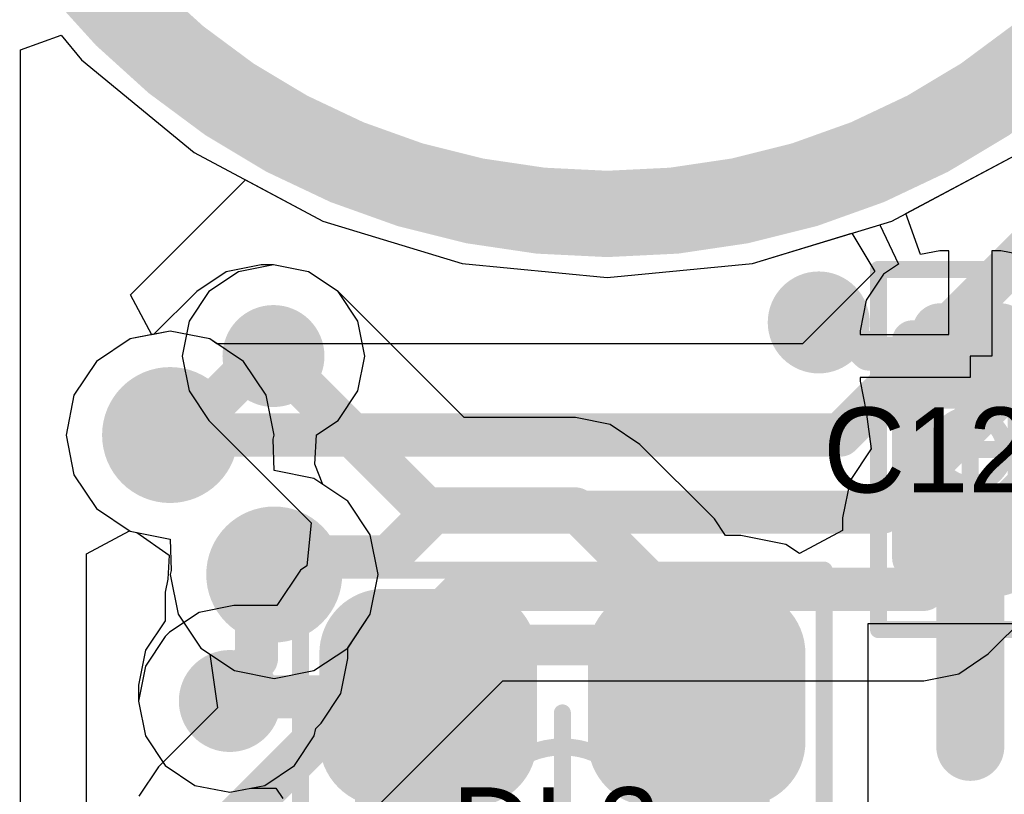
# Model space of a CAD drawing. Header units: millimetres. Extents: x -2 to 68, y -2 to 27.4.
# Tile 118 of 256: x 0.3 to 3.2, y 19.7 to 21.9. Entities that reach past the tile are written whole.
import ezdxf

# ---------------------------------------------------------------- set-up
doc = ezdxf.new("R2010")
doc.units = ezdxf.units.MM
for name, color, linetype in [('BottomLayer', 5, 'Continuous'), ('DrillGuide', 244, 'Continuous'), ('KeepOutLayer', 6, 'Continuous'), ('Mechanical13', 56, 'Continuous'), ('Mechanical15', 56, 'Continuous'), ('Mechanical2', 216, 'Continuous'), ('MidLayer1', 16, 'Continuous'), ('MidLayer2', 76, 'Continuous'), ('MidLayer3', 90, 'Continuous'), ('MidLayer4', 156, 'Continuous'), ('MidLayer5', 130, 'Continuous'), ('MidLayer6', 216, 'Continuous'), ('MidLayer7', 6, 'Continuous'), ('MidLayer8', 54, 'Continuous'), ('MultiLayer', 9, 'Continuous'), ('TopLayer', 1, 'Continuous'), ('TopPaste', 8, 'Continuous'), ('TopSolder', 216, 'Continuous'), ('ViaHoleLayer', 16, 'Continuous')]:
    doc.layers.add(name, color=color, linetype=linetype)

# ---------------------------------------------------------------- blocks, each defined once
blk = doc.blocks.new('CAP_0201_68')
at = {"layer": 'Mechanical13', "const_width": 0.12}
for points in [[(0.32, 0.17), (-0.32, 0.17)], [(-0.32, -0.17), (-0.32, 0.17)], [(0.32, -0.17), (0.32, 0.17)], [(0.32, -0.17), (-0.32, -0.17)]]:
    blk.add_lwpolyline(points, dxfattribs=at)
at = {"layer": 'Mechanical13', "const_width": 0.06}
for points in [[(-0.35, 0.17, 1), (-0.29, 0.17, 1)], [(-0.35, 0.17, 1), (-0.29, 0.17, 1)], [(0.29, 0.17, 1), (0.35, 0.17, 1)], [(0.29, 0.17, 1), (0.35, 0.17, 1)], [(-0.35, -0.17, 1), (-0.29, -0.17, 1)], [(-0.35, -0.17, 1), (-0.29, -0.17, 1)], [(0.29, -0.17, 1), (0.35, -0.17, 1)], [(0.29, -0.17, 1), (0.35, -0.17, 1)]]:
    blk.add_lwpolyline(points, format="xyb", close=True, dxfattribs=at)
at = {"layer": 'Mechanical15', "const_width": 0.05}
for points in [[(0.53, 0.27), (-0.53, 0.27)], [(-0.53, -0.27), (-0.53, 0.27)], [(0.53, -0.27), (0.53, 0.27)], [(0, -0.135), (0, 0.135)], [(0.135, 0), (-0.135, 0)], [(0.53, -0.27), (-0.53, -0.27)]]:
    blk.add_lwpolyline(points, dxfattribs=at)
at = {"layer": 'Mechanical15'}
for points, const_width in [([(-0.5425, 0.27, 1), (-0.5175, 0.27, 1)], 0.025), ([(-0.5425, 0.27, 1), (-0.5175, 0.27, 1)], 0.025), ([(0.5175, 0.27, 1), (0.5425, 0.27, 1)], 0.025), ([(0.5175, 0.27, 1), (0.5425, 0.27, 1)], 0.025), ([(-0.0125, 0.135, 1), (0.0125, 0.135, 1)], 0.025), ([(0.1013, 0, 1), (-0.1013, 0, 1)], 0.05), ([(-0.1475, 0, 1), (-0.1225, 0, 1)], 0.025), ([(-0.1138, 0, 1), (-0.0888, 0, 1)], 0.025), ([(0.0888, 0, 1), (0.1138, 0, 1)], 0.025), ([(0.1225, 0, 1), (0.1475, 0, 1)], 0.025), ([(-0.0125, -0.135, 1), (0.0125, -0.135, 1)], 0.025), ([(-0.5425, -0.27, 1), (-0.5175, -0.27, 1)], 0.025), ([(-0.5425, -0.27, 1), (-0.5175, -0.27, 1)], 0.025), ([(0.5175, -0.27, 1), (0.5425, -0.27, 1)], 0.025), ([(0.5175, -0.27, 1), (0.5425, -0.27, 1)], 0.025)]:
    blk.add_lwpolyline(points, format="xyb", close=True, dxfattribs=dict(at, const_width=const_width))
at = {"layer": 'TopLayer', "const_width": 0.0806}
for points in [[(-0.3897, 0.0894, 1), (-0.3091, 0.0894, 1)], [(-0.2409, 0.0894, 1), (-0.1603, 0.0894, 1)], [(0.1603, 0.0894, 1), (0.2409, 0.0894, 1)], [(0.3091, 0.0894, 1), (0.3897, 0.0894, 1)], [(-0.3897, -0.0894, 1), (-0.3091, -0.0894, 1)], [(-0.2409, -0.0894, 1), (-0.1603, -0.0894, 1)], [(0.1603, -0.0894, 1), (0.2409, -0.0894, 1)], [(0.3091, -0.0894, 1), (0.3897, -0.0894, 1)]]:
    blk.add_lwpolyline(points, format="xyb", close=True, dxfattribs=at)
at = {"layer": 'TopLayer'}
for points in [[(-0.2006, 0.17), (-0.3494, 0.17), (-0.2006, -0.17), (-0.3494, -0.17)], [(0.2006, -0.17), (0.3494, -0.17), (0.2006, 0.17), (0.3494, 0.17)], [(-0.12, 0.0894), (-0.43, 0.0894), (-0.12, -0.0894), (-0.43, -0.0894)], [(0.12, -0.0894), (0.43, -0.0894), (0.12, 0.0894), (0.43, 0.0894)]]:
    blk.add_solid(points, dxfattribs=at)
at = {"layer": 'TopPaste', "const_width": 0.0806}
for points in [[(-0.3897, 0.0894, 1), (-0.3091, 0.0894, 1)], [(-0.2409, 0.0894, 1), (-0.1603, 0.0894, 1)], [(0.1603, 0.0894, 1), (0.2409, 0.0894, 1)], [(0.3091, 0.0894, 1), (0.3897, 0.0894, 1)], [(-0.3897, -0.0894, 1), (-0.3091, -0.0894, 1)], [(-0.2409, -0.0894, 1), (-0.1603, -0.0894, 1)], [(0.1603, -0.0894, 1), (0.2409, -0.0894, 1)], [(0.3091, -0.0894, 1), (0.3897, -0.0894, 1)]]:
    blk.add_lwpolyline(points, format="xyb", close=True, dxfattribs=at)
at = {"layer": 'TopPaste'}
for points in [[(-0.2006, 0.17), (-0.3494, 0.17), (-0.2006, -0.17), (-0.3494, -0.17)], [(0.2006, -0.17), (0.3494, -0.17), (0.2006, 0.17), (0.3494, 0.17)], [(-0.12, 0.0894), (-0.43, 0.0894), (-0.12, -0.0894), (-0.43, -0.0894)], [(0.12, -0.0894), (0.43, -0.0894), (0.12, 0.0894), (0.43, 0.0894)]]:
    blk.add_solid(points, dxfattribs=at)
at = {"layer": 'TopSolder', "const_width": 0.0806}
for points in [[(-0.3897, 0.0894, 1), (-0.3091, 0.0894, 1)], [(-0.2409, 0.0894, 1), (-0.1603, 0.0894, 1)], [(0.1603, 0.0894, 1), (0.2409, 0.0894, 1)], [(0.3091, 0.0894, 1), (0.3897, 0.0894, 1)], [(-0.3897, -0.0894, 1), (-0.3091, -0.0894, 1)], [(-0.2409, -0.0894, 1), (-0.1603, -0.0894, 1)], [(0.1603, -0.0894, 1), (0.2409, -0.0894, 1)], [(0.3091, -0.0894, 1), (0.3897, -0.0894, 1)]]:
    blk.add_lwpolyline(points, format="xyb", close=True, dxfattribs=at)
at = {"layer": 'TopSolder'}
for points in [[(-0.2006, 0.17), (-0.3494, 0.17), (-0.2006, -0.17), (-0.3494, -0.17)], [(0.2006, -0.17), (0.3494, -0.17), (0.2006, 0.17), (0.3494, 0.17)], [(-0.12, 0.0894), (-0.43, 0.0894), (-0.12, -0.0894), (-0.43, -0.0894)], [(0.12, -0.0894), (0.43, -0.0894), (0.12, 0.0894), (0.43, 0.0894)]]:
    blk.add_solid(points, dxfattribs=at)
blk = doc.blocks.new('SMLP34RGB2W_124')
at = {"layer": 'Mechanical13', "const_width": 0.12}
for points in [[(-0.55, 0.55), (-0.55, -0.55)], [(-0.55, 0.55), (0.55, 0.55)], [(0.55, 0.55), (0.55, -0.55)], [(-0.55, -0.55), (0.55, -0.55)]]:
    blk.add_lwpolyline(points, dxfattribs=at)
at = {"layer": 'Mechanical13', "const_width": 0.06}
for points in [[(-0.58, 0.55, 1), (-0.52, 0.55, 1)], [(-0.58, 0.55, 1), (-0.52, 0.55, 1)], [(0.52, 0.55, 1), (0.58, 0.55, 1)], [(0.52, 0.55, 1), (0.58, 0.55, 1)], [(-0.58, -0.55, 1), (-0.52, -0.55, 1)], [(-0.58, -0.55, 1), (-0.52, -0.55, 1)], [(0.52, -0.55, 1), (0.58, -0.55, 1)], [(0.52, -0.55, 1), (0.58, -0.55, 1)]]:
    blk.add_lwpolyline(points, format="xyb", close=True, dxfattribs=at)
at = {"layer": 'Mechanical13'}
blk.add_solid([(-0.55, -0.55), (-0.2, -0.55), (-0.55, -0.2), (-0.2, -0.2)], dxfattribs=at)
at = {"layer": 'Mechanical15', "const_width": 0.05}
for points in [[(-0.77, 0.77), (-0.77, -0.77)], [(-0.77, 0.77), (0.77, 0.77)], [(0.77, 0.77), (0.77, -0.77)], [(0, 0.35), (0, -0.35)], [(-0.35, 0), (0.35, 0)], [(-0.77, -0.77), (0.77, -0.77)]]:
    blk.add_lwpolyline(points, dxfattribs=at)
at = {"layer": 'Mechanical15'}
for points, const_width in [([(-0.7825, 0.77, 1), (-0.7575, 0.77, 1)], 0.025), ([(-0.7825, 0.77, 1), (-0.7575, 0.77, 1)], 0.025), ([(0.7575, 0.77, 1), (0.7825, 0.77, 1)], 0.025), ([(0.7575, 0.77, 1), (0.7825, 0.77, 1)], 0.025), ([(-0.0125, 0.35, 1), (0.0125, 0.35, 1)], 0.025), ([(0.25, 0, 1), (-0.25, 0, 1)], 0.05), ([(-0.3625, 0, 1), (-0.3375, 0, 1)], 0.025), ([(-0.2625, 0, 1), (-0.2375, 0, 1)], 0.025), ([(0.2375, 0, 1), (0.2625, 0, 1)], 0.025), ([(0.3375, 0, 1), (0.3625, 0, 1)], 0.025), ([(-0.0125, -0.35, 1), (0.0125, -0.35, 1)], 0.025), ([(-0.7825, -0.77, 1), (-0.7575, -0.77, 1)], 0.025), ([(-0.7825, -0.77, 1), (-0.7575, -0.77, 1)], 0.025), ([(0.7575, -0.77, 1), (0.7825, -0.77, 1)], 0.025), ([(0.7575, -0.77, 1), (0.7825, -0.77, 1)], 0.025)]:
    blk.add_lwpolyline(points, format="xyb", close=True, dxfattribs=dict(at, const_width=const_width))
at = {"layer": 'TopLayer', "const_width": 0.1404}
for points in [[(-0.5948, 0.5246, 1), (-0.4544, 0.5246, 1)], [(-0.3356, 0.5246, 1), (-0.1952, 0.5246, 1)], [(0.1952, 0.5246, 1), (0.3356, 0.5246, 1)], [(0.4544, 0.5246, 1), (0.5948, 0.5246, 1)], [(-0.5948, 0.2654, 1), (-0.4544, 0.2654, 1)], [(-0.3356, 0.2654, 1), (-0.1952, 0.2654, 1)], [(0.1952, 0.2654, 1), (0.3356, 0.2654, 1)], [(0.4544, 0.2654, 1), (0.5948, 0.2654, 1)], [(-0.5948, -0.2654, 1), (-0.4544, -0.2654, 1)], [(-0.3356, -0.2654, 1), (-0.1952, -0.2654, 1)], [(0.1952, -0.2654, 1), (0.3356, -0.2654, 1)], [(0.4544, -0.2654, 1), (0.5948, -0.2654, 1)], [(-0.5948, -0.5246, 1), (-0.4544, -0.5246, 1)], [(-0.3356, -0.5246, 1), (-0.1952, -0.5246, 1)], [(0.1952, -0.5246, 1), (0.3356, -0.5246, 1)], [(0.4544, -0.5246, 1), (0.5948, -0.5246, 1)]]:
    blk.add_lwpolyline(points, format="xyb", close=True, dxfattribs=at)
at = {"layer": 'TopLayer'}
for points in [[(-0.2654, 0.125), (-0.2654, 0.665), (-0.5246, 0.125), (-0.5246, 0.665)], [(0.5246, 0.125), (0.5246, 0.665), (0.2654, 0.125), (0.2654, 0.665)], [(-0.125, 0.2654), (-0.125, 0.5246), (-0.665, 0.2654), (-0.665, 0.5246)], [(0.665, 0.2654), (0.665, 0.5246), (0.125, 0.2654), (0.125, 0.5246)], [(-0.5246, -0.125), (-0.5246, -0.665), (-0.2654, -0.125), (-0.2654, -0.665)], [(0.2654, -0.125), (0.2654, -0.665), (0.5246, -0.125), (0.5246, -0.665)], [(-0.665, -0.2654), (-0.665, -0.5246), (-0.125, -0.2654), (-0.125, -0.5246)], [(0.125, -0.2654), (0.125, -0.5246), (0.665, -0.2654), (0.665, -0.5246)]]:
    blk.add_solid(points, dxfattribs=at)
at = {"layer": 'TopPaste', "const_width": 0.1404}
for points in [[(-0.5948, 0.5246, 1), (-0.4544, 0.5246, 1)], [(-0.3356, 0.5246, 1), (-0.1952, 0.5246, 1)], [(0.1952, 0.5246, 1), (0.3356, 0.5246, 1)], [(0.4544, 0.5246, 1), (0.5948, 0.5246, 1)], [(-0.5948, 0.2654, 1), (-0.4544, 0.2654, 1)], [(-0.3356, 0.2654, 1), (-0.1952, 0.2654, 1)], [(0.1952, 0.2654, 1), (0.3356, 0.2654, 1)], [(0.4544, 0.2654, 1), (0.5948, 0.2654, 1)], [(-0.5948, -0.2654, 1), (-0.4544, -0.2654, 1)], [(-0.3356, -0.2654, 1), (-0.1952, -0.2654, 1)], [(0.1952, -0.2654, 1), (0.3356, -0.2654, 1)], [(0.4544, -0.2654, 1), (0.5948, -0.2654, 1)], [(-0.5948, -0.5246, 1), (-0.4544, -0.5246, 1)], [(-0.3356, -0.5246, 1), (-0.1952, -0.5246, 1)], [(0.1952, -0.5246, 1), (0.3356, -0.5246, 1)], [(0.4544, -0.5246, 1), (0.5948, -0.5246, 1)]]:
    blk.add_lwpolyline(points, format="xyb", close=True, dxfattribs=at)
at = {"layer": 'TopPaste'}
for points in [[(-0.2654, 0.125), (-0.2654, 0.665), (-0.5246, 0.125), (-0.5246, 0.665)], [(0.5246, 0.125), (0.5246, 0.665), (0.2654, 0.125), (0.2654, 0.665)], [(-0.125, 0.2654), (-0.125, 0.5246), (-0.665, 0.2654), (-0.665, 0.5246)], [(0.665, 0.2654), (0.665, 0.5246), (0.125, 0.2654), (0.125, 0.5246)], [(-0.5246, -0.125), (-0.5246, -0.665), (-0.2654, -0.125), (-0.2654, -0.665)], [(0.2654, -0.125), (0.2654, -0.665), (0.5246, -0.125), (0.5246, -0.665)], [(-0.665, -0.2654), (-0.665, -0.5246), (-0.125, -0.2654), (-0.125, -0.5246)], [(0.125, -0.2654), (0.125, -0.5246), (0.665, -0.2654), (0.665, -0.5246)]]:
    blk.add_solid(points, dxfattribs=at)
at = {"layer": 'TopSolder', "const_width": 0.1904}
for points in [[(-0.6198, 0.5246, 1), (-0.4294, 0.5246, 1)], [(-0.3606, 0.5246, 1), (-0.1702, 0.5246, 1)], [(0.1702, 0.5246, 1), (0.3606, 0.5246, 1)], [(0.4294, 0.5246, 1), (0.6198, 0.5246, 1)], [(-0.6198, 0.2654, 1), (-0.4294, 0.2654, 1)], [(-0.3606, 0.2654, 1), (-0.1702, 0.2654, 1)], [(0.1702, 0.2654, 1), (0.3606, 0.2654, 1)], [(0.4294, 0.2654, 1), (0.6198, 0.2654, 1)], [(-0.6198, -0.2654, 1), (-0.4294, -0.2654, 1)], [(-0.3606, -0.2654, 1), (-0.1702, -0.2654, 1)], [(0.1702, -0.2654, 1), (0.3606, -0.2654, 1)], [(0.4294, -0.2654, 1), (0.6198, -0.2654, 1)], [(-0.6198, -0.5246, 1), (-0.4294, -0.5246, 1)], [(-0.3606, -0.5246, 1), (-0.1702, -0.5246, 1)], [(0.1702, -0.5246, 1), (0.3606, -0.5246, 1)], [(0.4294, -0.5246, 1), (0.6198, -0.5246, 1)]]:
    blk.add_lwpolyline(points, format="xyb", close=True, dxfattribs=at)
at = {"layer": 'TopSolder'}
for points in [[(-0.2654, 0.075), (-0.2654, 0.715), (-0.5246, 0.075), (-0.5246, 0.715)], [(0.5246, 0.075), (0.5246, 0.715), (0.2654, 0.075), (0.2654, 0.715)], [(-0.075, 0.2654), (-0.075, 0.5246), (-0.715, 0.2654), (-0.715, 0.5246)], [(0.715, 0.2654), (0.715, 0.5246), (0.075, 0.2654), (0.075, 0.5246)], [(-0.5246, -0.075), (-0.5246, -0.715), (-0.2654, -0.075), (-0.2654, -0.715)], [(0.2654, -0.075), (0.2654, -0.715), (0.5246, -0.075), (0.5246, -0.715)], [(-0.715, -0.2654), (-0.715, -0.5246), (-0.075, -0.2654), (-0.075, -0.5246)], [(0.075, -0.2654), (0.075, -0.5246), (0.715, -0.2654), (0.715, -0.5246)]]:
    blk.add_solid(points, dxfattribs=at)

msp = doc.modelspace()

# ---------------------------------------------------------------- linework, layer by layer
at = {"layer": 'BottomLayer'}
for p, q in [((0.3059, 21.8512), (0.4255, 21.894)), ((0.4255, 21.894), (0.4852, 21.8212)), ((0.3059, 17.8141), (0.3059, 21.8512)), ((0.4852, 21.8212), (0.8167, 21.5491)), ((0.8167, 21.5491), (1.1949, 21.347)), ((2.8691, 21.347), (3.2473, 21.5491)), ((1.1949, 21.347), (1.6052, 21.2225)), ((2.4588, 21.2225), (2.8691, 21.347)), ((1.6052, 21.2225), (2.032, 21.1805)), ((2.032, 21.1805), (2.4588, 21.2225))]:
    msp.add_line(p, q, dxfattribs=at)
at = {"layer": 'DrillGuide'}
for points, const_width in [([(2.6291, 21.0488, 1), (2.6791, 21.0488, 1)], 0.05), ([(1.0251, 20.9499, 1), (1.0751, 20.9499, 1)], 0.05), ([(0.6959, 20.7175, 1), (0.7959, 20.7175, 1)], 0.1), ([(1.0023, 20.3072, 1), (1.1023, 20.3072, 1)], 0.1), ([(0.8967, 19.935, 1), (0.9467, 19.935, 1)], 0.05)]:
    msp.add_lwpolyline(points, format="xyb", close=True, dxfattribs=dict(at, const_width=const_width))
at = {"layer": 'KeepOutLayer', "const_width": 0.254}
msp.add_lwpolyline([(4.032, 23.368, 1), (0.032, 23.368, 1)], format="xyb", close=True, dxfattribs=at)
at = {"layer": 'MidLayer1'}
for p, q in [((0.3059, 21.8512), (0.4255, 21.894)), ((0.4255, 21.894), (0.4852, 21.8212)), ((0.3059, 17.8141), (0.3059, 21.8512)), ((0.4852, 21.8212), (0.8167, 21.5491)), ((0.8167, 21.5491), (1.1949, 21.347)), ((2.8691, 21.347), (3.2473, 21.5491)), ((1.1949, 21.347), (1.6052, 21.2225)), ((2.4588, 21.2225), (2.8691, 21.347)), ((1.0142, 21.2186), (0.9114, 21.1981)), ((1.0501, 21.2186), (1.0142, 21.2186)), ((1.1529, 21.1981), (1.0501, 21.2186)), ((1.6052, 21.2225), (2.032, 21.1805)), ((2.032, 21.1805), (2.4588, 21.2225)), ((0.9114, 21.1981), (0.8242, 21.1399)), ((1.24, 21.1399), (1.1529, 21.1981)), ((0.8242, 21.1399), (0.6982, 21.0139)), ((1.2983, 21.0527), (1.24, 21.1399)), ((1.3187, 20.9499), (1.2983, 21.0527)), ((0.6288, 21.0001), (0.5296, 20.9338)), ((0.6982, 21.0139), (0.6288, 21.0001)), ((1.2983, 20.8471), (1.3187, 20.9499)), ((0.5296, 20.9338), (0.4633, 20.8345)), ((0.4633, 20.8345), (0.44, 20.7175)), ((1.24, 20.76), (1.2983, 20.8471)), ((1.1769, 20.7177), (1.24, 20.76)), ((0.44, 20.7175), (0.4633, 20.6004)), ((1.1718, 20.6316), (1.1769, 20.7177)), ((1.1958, 20.572), (1.1718, 20.6316)), ((0.4633, 20.6004), (0.5296, 20.5012)), ((1.2686, 20.5234), (1.1958, 20.572)), ((1.3349, 20.4242), (1.2686, 20.5234)), ((0.5296, 20.5012), (0.6288, 20.4349)), ((0.6288, 20.4349), (0.6481, 20.4311)), ((0.6481, 20.4311), (0.7431, 20.3639)), ((1.3582, 20.3072), (1.3349, 20.4242)), ((0.7431, 20.3639), (0.739, 20.2934)), ((1.3349, 20.1901), (1.3582, 20.3072)), ((0.739, 20.2934), (0.7314, 20.2549)), ((0.7314, 20.2549), (0.7314, 20.1713)), ((1.2687, 20.0911), (1.3349, 20.1901)), ((0.7314, 20.1713), (0.6735, 20.0847)), ((0.6735, 20.0847), (0.653, 19.9818)), ((1.2687, 20.0602), (1.2687, 20.0911)), ((1.2482, 19.9574), (1.2687, 20.0602)), ((0.653, 19.9818), (0.653, 19.935)), ((1.19, 19.8702), (1.2482, 19.9574)), ((0.653, 19.935), (0.6735, 19.8322)), ((1.1743, 19.8546), (1.19, 19.8702)), ((1.1699, 19.8322), (1.1743, 19.8546)), ((0.6735, 19.8322), (0.7317, 19.7451)), ((1.1117, 19.7451), (1.1699, 19.8322)), ((0.7317, 19.7451), (0.8189, 19.6868)), ((1.0245, 19.6868), (1.1117, 19.7451)), ((0.8189, 19.6868), (0.9217, 19.6664)), ((0.9217, 19.6664), (1.0245, 19.6868))]:
    msp.add_line(p, q, dxfattribs=at)
for points, const_width in [([(2.5791, 21.0488, 1), (2.7291, 21.0488, 1)], 0.15), ([(0.9751, 20.9499, 1), (1.1251, 20.9499, 1)], 0.15), ([(0.9824, 20.9499, 1), (1.0459, 20.9499, 1)], 0.0635), ([(0.9824, 20.9499, 1), (1.0459, 20.9499, 1)], 0.0635), ([(1.0183, 20.9499, 1), (1.0818, 20.9499, 1)], 0.0635), ([(0.6459, 20.7175, 1), (0.8459, 20.7175, 1)], 0.2), ([(0.7141, 20.7175, 1), (0.7776, 20.7175, 1)], 0.0635), ([(0.75, 20.7175, 1), (0.8135, 20.7175, 1)], 0.0635), ([(0.75, 20.7175, 1), (0.8135, 20.7175, 1)], 0.0635), ([(0.9523, 20.3072, 1), (1.1523, 20.3072, 1)], 0.2), ([(1.0205, 20.3072, 1), (1.084, 20.3072, 1)], 0.0635), ([(0.9683, 20.2549, 1), (1.0318, 20.2549, 1)], 0.0635), ([(0.9683, 20.2549, 1), (1.0318, 20.2549, 1)], 0.0635), ([(0.9683, 20.0602, 1), (1.0318, 20.0602, 1)], 0.0635), ([(0.9683, 20.0602, 1), (1.0318, 20.0602, 1)], 0.0635), ([(0.8467, 19.935, 1), (0.9967, 19.935, 1)], 0.15), ([(0.8899, 19.9818, 1), (0.9534, 19.9818, 1)], 0.0635), ([(0.8899, 19.9818, 1), (0.9534, 19.9818, 1)], 0.0635), ([(0.8899, 19.935, 1), (0.9534, 19.935, 1)], 0.0635)]:
    msp.add_lwpolyline(points, format="xyb", close=True, dxfattribs=dict(at, const_width=const_width))
at = {"layer": 'MidLayer1', "const_width": 0.127}
for points in [[(0.7818, 20.7175), (1.0142, 20.9499)], [(1.0142, 20.9499), (1.0501, 20.9499)], [(0.7459, 20.7175), (0.7818, 20.7175)], [(1, 20.2549), (1.0523, 20.3072)], [(1, 20.0602), (1, 20.2549)], [(0.9217, 19.9818), (1, 20.0602)], [(0.9217, 19.935), (0.9217, 19.9818)]]:
    msp.add_lwpolyline(points, dxfattribs=at)
at = {"layer": 'MidLayer2'}
for p, q in [((0.3059, 21.8512), (0.4255, 21.894)), ((0.4255, 21.894), (0.4852, 21.8212)), ((0.3059, 17.8141), (0.3059, 21.8512)), ((0.4852, 21.8212), (0.8167, 21.5491)), ((0.8167, 21.5491), (1.1949, 21.347)), ((2.8691, 21.347), (3.2473, 21.5491)), ((1.1949, 21.347), (1.6052, 21.2225)), ((2.4588, 21.2225), (2.8691, 21.347)), ((1.6052, 21.2225), (2.032, 21.1805)), ((2.032, 21.1805), (2.4588, 21.2225)), ((0.6288, 21.0001), (0.5296, 20.9338)), ((0.7459, 21.0234), (0.6288, 21.0001)), ((0.8629, 21.0001), (0.7459, 21.0234)), ((0.9622, 20.9338), (0.8629, 21.0001)), ((0.5296, 20.9338), (0.4633, 20.8345)), ((1.0285, 20.8345), (0.9622, 20.9338)), ((0.4633, 20.8345), (0.44, 20.7175)), ((1.0518, 20.7175), (1.0285, 20.8345)), ((0.44, 20.7175), (0.4633, 20.6004)), ((1.0494, 20.7058), (1.0518, 20.7175)), ((1.0523, 20.613), (1.0494, 20.7058)), ((0.4633, 20.6004), (0.5296, 20.5012)), ((1.1693, 20.5897), (1.0523, 20.613)), ((1.2686, 20.5234), (1.1693, 20.5897)), ((1.3349, 20.4242), (1.2686, 20.5234)), ((0.5296, 20.5012), (0.6288, 20.4349)), ((0.6288, 20.4349), (0.7459, 20.4116)), ((1.3582, 20.3072), (1.3349, 20.4242)), ((0.7459, 20.4116), (0.7487, 20.3188)), ((0.7487, 20.3188), (0.7464, 20.3072)), ((0.7464, 20.3072), (0.7697, 20.1901)), ((1.3349, 20.1901), (1.3582, 20.3072)), ((0.7697, 20.1901), (0.836, 20.0909)), ((1.2686, 20.0909), (1.3349, 20.1901)), ((0.836, 20.0909), (0.9352, 20.0246)), ((1.1693, 20.0246), (1.2686, 20.0909)), ((0.9352, 20.0246), (1.0523, 20.0013)), ((1.0523, 20.0013), (1.1693, 20.0246))]:
    msp.add_line(p, q, dxfattribs=at)
at = {"layer": 'MidLayer2', "const_width": 0.2}
for points in [[(0.6459, 20.7175, 1), (0.8459, 20.7175, 1)], [(0.9523, 20.3072, 1), (1.1523, 20.3072, 1)]]:
    msp.add_lwpolyline(points, format="xyb", close=True, dxfattribs=at)
at = {"layer": 'MidLayer3'}
for p, q in [((3.1529, 20.0735), (5.6813, 22.6019)), ((0.3059, 21.8512), (0.4255, 21.894)), ((0.4255, 21.894), (0.4852, 21.8212)), ((0.3059, 17.8141), (0.3059, 21.8512)), ((0.4852, 21.8212), (0.8167, 21.5491)), ((0.8167, 21.5491), (1.1949, 21.347)), ((1.1949, 21.347), (1.6052, 21.2225)), ((2.4588, 21.2225), (2.7519, 21.3114)), ((2.7519, 21.3114), (2.8192, 21.1991)), ((1.6052, 21.2225), (2.032, 21.1805)), ((2.032, 21.1805), (2.4588, 21.2225)), ((2.8192, 21.1991), (2.6062, 20.9862)), ((0.6288, 21.0001), (0.5296, 20.9338)), ((0.7459, 21.0234), (0.6288, 21.0001)), ((0.8629, 21.0001), (0.7459, 21.0234)), ((0.8838, 20.9862), (0.8629, 21.0001)), ((2.6062, 20.9862), (0.8838, 20.9862)), ((0.5296, 20.9338), (0.4633, 20.8345)), ((0.4633, 20.8345), (0.44, 20.7175)), ((0.44, 20.7175), (0.4633, 20.6004)), ((0.4633, 20.6004), (0.5296, 20.5012)), ((0.5296, 20.5012), (0.6288, 20.4349)), ((0.6288, 20.4349), (0.7459, 20.4116)), ((0.7459, 20.4116), (0.7487, 20.3188)), ((0.7487, 20.3188), (0.7464, 20.3072)), ((0.7464, 20.3072), (0.7697, 20.1901)), ((0.7697, 20.1901), (0.836, 20.0909)), ((0.836, 20.0909), (0.8632, 20.0727)), ((0.8632, 20.0727), (0.885, 19.9149)), ((3.0658, 20.0153), (3.1529, 20.0735)), ((2.9629, 19.9948), (3.0658, 20.0153)), ((1.1705, 19.4405), (1.7248, 19.9948)), ((1.7248, 19.9948), (2.9629, 19.9948)), ((0.885, 19.9149), (0.7118, 19.7418)), ((0.7118, 19.7418), (0.6536, 19.6546))]:
    msp.add_line(p, q, dxfattribs=at)
at = {"layer": 'MidLayer3', "const_width": 0.127}
for points in [[(2.7175, 20.7175), (5.3652, 23.3652)], [(2.8405, 20.4905), (5.4677, 23.1177)], [(2.9629, 20.2635), (5.5701, 22.8706)], [(0.7459, 20.7175), (2.7175, 20.7175)], [(1.3884, 20.3594), (1.5195, 20.4905)], [(1.5195, 20.4905), (2.8405, 20.4905)], [(1.0523, 20.3072), (1.1045, 20.3594)], [(1.1045, 20.3594), (1.3884, 20.3594)], [(0.9018, 19.5518), (1.6135, 20.2635)], [(1.6135, 20.2635), (2.9629, 20.2635)]]:
    msp.add_lwpolyline(points, dxfattribs=at)
at = {"layer": 'MidLayer3'}
for points, const_width in [([(0.6459, 20.7175, 1), (0.8459, 20.7175, 1)], 0.2), ([(0.7141, 20.7175, 1), (0.7776, 20.7175, 1)], 0.0635), ([(2.6857, 20.7175, 1), (2.7492, 20.7175, 1)], 0.0635), ([(2.6857, 20.7175, 1), (2.7492, 20.7175, 1)], 0.0635), ([(1.4877, 20.4905, 1), (1.5512, 20.4905, 1)], 0.0635), ([(1.4877, 20.4905, 1), (1.5512, 20.4905, 1)], 0.0635), ([(2.8087, 20.4905, 1), (2.8722, 20.4905, 1)], 0.0635), ([(2.8087, 20.4905, 1), (2.8722, 20.4905, 1)], 0.0635), ([(0.9523, 20.3072, 1), (1.1523, 20.3072, 1)], 0.2), ([(1.0728, 20.3594, 1), (1.1363, 20.3594, 1)], 0.0635), ([(1.0728, 20.3594, 1), (1.1363, 20.3594, 1)], 0.0635), ([(1.3566, 20.3594, 1), (1.4201, 20.3594, 1)], 0.0635), ([(1.3566, 20.3594, 1), (1.4201, 20.3594, 1)], 0.0635), ([(1.0205, 20.3072, 1), (1.084, 20.3072, 1)], 0.0635), ([(1.5817, 20.2635, 1), (1.6452, 20.2635, 1)], 0.0635), ([(1.5817, 20.2635, 1), (1.6452, 20.2635, 1)], 0.0635), ([(2.9312, 20.2635, 1), (2.9947, 20.2635, 1)], 0.0635), ([(2.9312, 20.2635, 1), (2.9947, 20.2635, 1)], 0.0635)]:
    msp.add_lwpolyline(points, format="xyb", close=True, dxfattribs=dict(at, const_width=const_width))
at = {"layer": 'MidLayer4'}
for p, q in [((0.3059, 21.8512), (0.4255, 21.894)), ((0.4255, 21.894), (0.4852, 21.8212)), ((0.3059, 17.8141), (0.3059, 21.8512)), ((0.4852, 21.8212), (0.8167, 21.5491)), ((0.8167, 21.5491), (1.1949, 21.347)), ((2.8691, 21.347), (3.2473, 21.5491)), ((1.1949, 21.347), (1.6052, 21.2225)), ((2.4588, 21.2225), (2.8691, 21.347)), ((1.6052, 21.2225), (2.032, 21.1805)), ((2.032, 21.1805), (2.4588, 21.2225)), ((0.6288, 21.0001), (0.5296, 20.9338)), ((0.7459, 21.0234), (0.6288, 21.0001)), ((0.8629, 21.0001), (0.7459, 21.0234)), ((0.9622, 20.9338), (0.8629, 21.0001)), ((0.5296, 20.9338), (0.4633, 20.8345)), ((1.0285, 20.8345), (0.9622, 20.9338)), ((0.4633, 20.8345), (0.44, 20.7175)), ((1.0518, 20.7175), (1.0285, 20.8345)), ((0.44, 20.7175), (0.4633, 20.6004)), ((1.0494, 20.7058), (1.0518, 20.7175)), ((1.0523, 20.613), (1.0494, 20.7058)), ((0.4633, 20.6004), (0.5296, 20.5012)), ((1.1693, 20.5897), (1.0523, 20.613)), ((1.2686, 20.5234), (1.1693, 20.5897)), ((1.3349, 20.4242), (1.2686, 20.5234)), ((0.5296, 20.5012), (0.6288, 20.4349)), ((0.6288, 20.4349), (0.7459, 20.4116)), ((1.3582, 20.3072), (1.3349, 20.4242)), ((0.7459, 20.4116), (0.7487, 20.3188)), ((0.7487, 20.3188), (0.7464, 20.3072)), ((0.7464, 20.3072), (0.7697, 20.1901)), ((1.3349, 20.1901), (1.3582, 20.3072)), ((0.7697, 20.1901), (0.836, 20.0909)), ((1.2686, 20.0909), (1.3349, 20.1901)), ((0.836, 20.0909), (0.9352, 20.0246)), ((1.1693, 20.0246), (1.2686, 20.0909)), ((0.9352, 20.0246), (1.0523, 20.0013)), ((1.0523, 20.0013), (1.1693, 20.0246))]:
    msp.add_line(p, q, dxfattribs=at)
at = {"layer": 'MidLayer4', "const_width": 0.2}
for points in [[(0.6459, 20.7175, 1), (0.8459, 20.7175, 1)], [(0.9523, 20.3072, 1), (1.1523, 20.3072, 1)]]:
    msp.add_lwpolyline(points, format="xyb", close=True, dxfattribs=at)
at = {"layer": 'MidLayer5'}
for p, q in [((0.3059, 21.8512), (0.4255, 21.894)), ((0.4255, 21.894), (0.4852, 21.8212)), ((0.3059, 17.8141), (0.3059, 21.8512)), ((0.4852, 21.8212), (0.8167, 21.5491)), ((0.8167, 21.5491), (1.1949, 21.347)), ((2.8691, 21.347), (3.2473, 21.5491)), ((1.1949, 21.347), (1.6052, 21.2225)), ((2.4588, 21.2225), (2.8691, 21.347)), ((1.6052, 21.2225), (2.032, 21.1805)), ((2.032, 21.1805), (2.4588, 21.2225)), ((0.6288, 21.0001), (0.5296, 20.9338)), ((0.7459, 21.0234), (0.6288, 21.0001)), ((0.8629, 21.0001), (0.7459, 21.0234)), ((0.9622, 20.9338), (0.8629, 21.0001)), ((0.5296, 20.9338), (0.4633, 20.8345)), ((1.0285, 20.8345), (0.9622, 20.9338)), ((0.4633, 20.8345), (0.44, 20.7175)), ((1.0518, 20.7175), (1.0285, 20.8345)), ((0.44, 20.7175), (0.4633, 20.6004)), ((1.0494, 20.7058), (1.0518, 20.7175)), ((1.0523, 20.613), (1.0494, 20.7058)), ((0.4633, 20.6004), (0.5296, 20.5012)), ((1.1693, 20.5897), (1.0523, 20.613)), ((1.2686, 20.5234), (1.1693, 20.5897)), ((1.3349, 20.4242), (1.2686, 20.5234)), ((0.5296, 20.5012), (0.6288, 20.4349)), ((0.6288, 20.4349), (0.7459, 20.4116)), ((1.3582, 20.3072), (1.3349, 20.4242)), ((0.7459, 20.4116), (0.7487, 20.3188)), ((0.7487, 20.3188), (0.7464, 20.3072)), ((0.7464, 20.3072), (0.7697, 20.1901)), ((1.3349, 20.1901), (1.3582, 20.3072)), ((0.7697, 20.1901), (0.836, 20.0909)), ((1.2686, 20.0909), (1.3349, 20.1901)), ((0.836, 20.0909), (0.9352, 20.0246)), ((1.1693, 20.0246), (1.2686, 20.0909)), ((0.9352, 20.0246), (1.0523, 20.0013)), ((1.0523, 20.0013), (1.1693, 20.0246))]:
    msp.add_line(p, q, dxfattribs=at)
at = {"layer": 'MidLayer5', "const_width": 0.2}
for points in [[(0.6459, 20.7175, 1), (0.8459, 20.7175, 1)], [(0.9523, 20.3072, 1), (1.1523, 20.3072, 1)]]:
    msp.add_lwpolyline(points, format="xyb", close=True, dxfattribs=at)
at = {"layer": 'MidLayer6'}
for p, q in [((0.3059, 21.8512), (0.4255, 21.894)), ((0.4255, 21.894), (0.4852, 21.8212)), ((0.3059, 17.8141), (0.3059, 21.8512)), ((0.4852, 21.8212), (0.8167, 21.5491)), ((0.8167, 21.5491), (1.1949, 21.347)), ((2.8691, 21.347), (3.2473, 21.5491)), ((1.1949, 21.347), (1.6052, 21.2225)), ((2.4588, 21.2225), (2.8691, 21.347)), ((1.6052, 21.2225), (2.032, 21.1805)), ((2.032, 21.1805), (2.4588, 21.2225)), ((0.6288, 21.0001), (0.5296, 20.9338)), ((0.7459, 21.0234), (0.6288, 21.0001)), ((0.8629, 21.0001), (0.7459, 21.0234)), ((0.9622, 20.9338), (0.8629, 21.0001)), ((0.5296, 20.9338), (0.4633, 20.8345)), ((1.0285, 20.8345), (0.9622, 20.9338)), ((0.4633, 20.8345), (0.44, 20.7175)), ((1.0518, 20.7175), (1.0285, 20.8345)), ((0.44, 20.7175), (0.4633, 20.6004)), ((1.0494, 20.7058), (1.0518, 20.7175)), ((1.0523, 20.613), (1.0494, 20.7058)), ((0.4633, 20.6004), (0.5296, 20.5012)), ((1.1693, 20.5897), (1.0523, 20.613)), ((1.2686, 20.5234), (1.1693, 20.5897)), ((1.3349, 20.4242), (1.2686, 20.5234)), ((0.5296, 20.5012), (0.6288, 20.4349)), ((0.6288, 20.4349), (0.7459, 20.4116)), ((1.3582, 20.3072), (1.3349, 20.4242)), ((0.7459, 20.4116), (0.7487, 20.3188)), ((0.7487, 20.3188), (0.7464, 20.3072)), ((0.7464, 20.3072), (0.7697, 20.1901)), ((1.3349, 20.1901), (1.3582, 20.3072)), ((0.7697, 20.1901), (0.836, 20.0909)), ((1.2686, 20.0909), (1.3349, 20.1901)), ((0.836, 20.0909), (0.9352, 20.0246)), ((1.1693, 20.0246), (1.2686, 20.0909)), ((0.9352, 20.0246), (1.0523, 20.0013)), ((1.0523, 20.0013), (1.1693, 20.0246))]:
    msp.add_line(p, q, dxfattribs=at)
at = {"layer": 'MidLayer6', "const_width": 0.2}
for points in [[(0.6459, 20.7175, 1), (0.8459, 20.7175, 1)], [(0.9523, 20.3072, 1), (1.1523, 20.3072, 1)]]:
    msp.add_lwpolyline(points, format="xyb", close=True, dxfattribs=at)
at = {"layer": 'MidLayer7'}
for p, q in [((2.8691, 21.347), (3.2473, 21.5491)), ((0.6298, 21.1298), (0.9682, 21.4682)), ((0.9682, 21.4682), (1.1949, 21.347)), ((1.1949, 21.347), (1.6052, 21.2225)), ((2.4588, 21.2225), (2.8691, 21.347)), ((1.6052, 21.2225), (2.032, 21.1805)), ((2.032, 21.1805), (2.4588, 21.2225)), ((0.6923, 21.0127), (0.6298, 21.1298)), ((0.7459, 21.0234), (0.6923, 21.0127)), ((0.8629, 21.0001), (0.7459, 21.0234)), ((0.9622, 20.9338), (0.8629, 21.0001)), ((1.0285, 20.8345), (0.9622, 20.9338)), ((1.0518, 20.7175), (1.0285, 20.8345)), ((1.0494, 20.7058), (1.0518, 20.7175)), ((1.0523, 20.613), (1.0494, 20.7058)), ((1.1693, 20.5897), (1.0523, 20.613)), ((1.2686, 20.5234), (1.1693, 20.5897)), ((1.3349, 20.4242), (1.2686, 20.5234)), ((0.5, 20.3682), (0.627, 20.4361)), ((0.627, 20.4361), (0.6288, 20.4349)), ((0.6288, 20.4349), (0.7459, 20.4116)), ((1.3582, 20.3072), (1.3349, 20.4242)), ((0.7459, 20.4116), (0.7487, 20.3188)), ((0.5, 18.9361), (0.5, 20.3682)), ((0.7487, 20.3188), (0.7464, 20.3072)), ((0.7464, 20.3072), (0.7697, 20.1901)), ((1.3349, 20.1901), (1.3582, 20.3072)), ((0.7697, 20.1901), (0.836, 20.0909)), ((1.2686, 20.0909), (1.3349, 20.1901)), ((0.836, 20.0909), (0.9352, 20.0246)), ((1.1693, 20.0246), (1.2686, 20.0909)), ((0.9352, 20.0246), (1.0523, 20.0013)), ((1.0523, 20.0013), (1.1693, 20.0246))]:
    msp.add_line(p, q, dxfattribs=at)
at = {"layer": 'MidLayer7', "const_width": 0.2}
for points in [[(0.6459, 20.7175, 1), (0.8459, 20.7175, 1)], [(0.9523, 20.3072, 1), (1.1523, 20.3072, 1)]]:
    msp.add_lwpolyline(points, format="xyb", close=True, dxfattribs=at)
at = {"layer": 'MidLayer8'}
for p, q in [((0.3059, 21.8512), (0.4255, 21.894)), ((0.4255, 21.894), (0.4852, 21.8212)), ((0.3059, 17.8141), (0.3059, 21.8512)), ((0.4852, 21.8212), (0.8167, 21.5491)), ((0.8167, 21.5491), (1.1949, 21.347)), ((2.8691, 21.347), (3.2473, 21.5491)), ((1.1949, 21.347), (1.6052, 21.2225)), ((2.4588, 21.2225), (2.8691, 21.347)), ((1.6052, 21.2225), (2.032, 21.1805)), ((2.032, 21.1805), (2.4588, 21.2225)), ((0.6288, 21.0001), (0.5296, 20.9338)), ((0.7459, 21.0234), (0.6288, 21.0001)), ((0.8629, 21.0001), (0.7459, 21.0234)), ((0.9622, 20.9338), (0.8629, 21.0001)), ((0.5296, 20.9338), (0.4633, 20.8345)), ((1.0285, 20.8345), (0.9622, 20.9338)), ((0.4633, 20.8345), (0.44, 20.7175)), ((1.0518, 20.7175), (1.0285, 20.8345)), ((0.44, 20.7175), (0.4633, 20.6004)), ((1.0494, 20.7058), (1.0518, 20.7175)), ((1.0523, 20.613), (1.0494, 20.7058)), ((0.4633, 20.6004), (0.5296, 20.5012)), ((1.1693, 20.5897), (1.0523, 20.613)), ((1.2686, 20.5234), (1.1693, 20.5897)), ((1.3349, 20.4242), (1.2686, 20.5234)), ((0.5296, 20.5012), (0.6288, 20.4349)), ((0.6288, 20.4349), (0.7459, 20.4116)), ((1.3582, 20.3072), (1.3349, 20.4242)), ((0.7459, 20.4116), (0.7487, 20.3188)), ((0.7487, 20.3188), (0.7464, 20.3072)), ((0.7464, 20.3072), (0.7697, 20.1901)), ((1.3349, 20.1901), (1.3582, 20.3072)), ((0.7697, 20.1901), (0.836, 20.0909)), ((1.2686, 20.0909), (1.3349, 20.1901)), ((0.836, 20.0909), (0.9352, 20.0246)), ((1.1693, 20.0246), (1.2686, 20.0909)), ((0.9352, 20.0246), (1.0523, 20.0013)), ((1.0523, 20.0013), (1.1693, 20.0246))]:
    msp.add_line(p, q, dxfattribs=at)
at = {"layer": 'MidLayer8', "const_width": 0.2}
for points in [[(0.6459, 20.7175, 1), (0.8459, 20.7175, 1)], [(0.9523, 20.3072, 1), (1.1523, 20.3072, 1)]]:
    msp.add_lwpolyline(points, format="xyb", close=True, dxfattribs=at)
at = {"layer": 'MultiLayer'}
for points, const_width in [([(2.5791, 21.0488, 1), (2.7291, 21.0488, 1)], 0.15), ([(0.9751, 20.9499, 1), (1.1251, 20.9499, 1)], 0.15), ([(0.6459, 20.7175, 1), (0.8459, 20.7175, 1)], 0.2), ([(0.9523, 20.3072, 1), (1.1523, 20.3072, 1)], 0.2), ([(0.8467, 19.935, 1), (0.9967, 19.935, 1)], 0.15)]:
    msp.add_lwpolyline(points, format="xyb", close=True, dxfattribs=dict(at, const_width=const_width))
at = {"layer": 'TopLayer'}
for p, q in [((0.3059, 21.8512), (0.4255, 21.894)), ((0.4255, 21.894), (0.4852, 21.8212)), ((0.3059, 17.8141), (0.3059, 21.8512)), ((0.4852, 21.8212), (0.8167, 21.5491)), ((0.8167, 21.5491), (1.1949, 21.347)), ((2.9105, 21.3691), (3.2473, 21.5491)), ((1.1949, 21.347), (1.6052, 21.2225)), ((2.9538, 21.2482), (2.9105, 21.3691)), ((2.4588, 21.2225), (2.8336, 21.3362)), ((2.8336, 21.3362), (2.8885, 21.2201)), ((3.0106, 21.2595), (2.9538, 21.2482)), ((3.0365, 21.2595), (3.0106, 21.2595)), ((3.0365, 21.0135), (3.0365, 21.2595)), ((3.1894, 21.2595), (3.1635, 21.2595)), ((3.1635, 21.2595), (3.1635, 20.95)), ((3.2794, 21.2416), (3.1894, 21.2595)), ((1.0501, 21.2186), (0.9473, 21.1981)), ((1.1529, 21.1981), (1.0501, 21.2186)), ((1.6052, 21.2225), (2.032, 21.1805)), ((2.032, 21.1805), (2.4588, 21.2225)), ((2.8885, 21.2201), (2.8443, 21.1907)), ((0.9473, 21.1981), (0.8601, 21.1399)), ((1.24, 21.1399), (1.1529, 21.1981)), ((2.8443, 21.1907), (2.7934, 21.1144)), ((0.8601, 21.1399), (0.8019, 21.0527)), ((1.6113, 20.7687), (1.24, 21.1399)), ((2.7934, 21.1144), (2.7755, 21.0244)), ((0.8019, 21.0527), (0.7814, 20.9499)), ((2.7755, 21.0244), (2.7755, 21.0135)), ((2.7755, 21.0135), (3.0365, 21.0135)), ((0.7814, 20.9499), (0.8019, 20.8471)), ((3.1635, 20.95), (3.1, 20.95)), ((3.1, 20.95), (3.1, 20.8865)), ((3.1, 20.8865), (2.7755, 20.8865)), ((2.7755, 20.8865), (2.7755, 20.8756)), ((2.7755, 20.8756), (2.7934, 20.7856)), ((0.8019, 20.8471), (0.8601, 20.76)), ((1.9382, 20.7687), (1.6113, 20.7687)), ((2.041, 20.7482), (1.9382, 20.7687)), ((2.7934, 20.7856), (2.8083, 20.6767)), ((0.8601, 20.76), (1.1611, 20.4589)), ((2.1282, 20.69), (2.041, 20.7482)), ((2.3475, 20.4707), (2.1282, 20.69)), ((2.8083, 20.6767), (2.7463, 20.5839)), ((2.7463, 20.5839), (2.7245, 20.4744)), ((1.1611, 20.4589), (1.1487, 20.3325)), ((2.3802, 20.4217), (2.3475, 20.4707)), ((2.7245, 20.4744), (2.7245, 20.4363)), ((2.4246, 20.4217), (2.3802, 20.4217)), ((2.5574, 20.3953), (2.4246, 20.4217)), ((2.7245, 20.4363), (2.5975, 20.3685)), ((2.5975, 20.3685), (2.5574, 20.3953)), ((1.13, 20.32), (1.0604, 20.2159)), ((1.1487, 20.3325), (1.13, 20.32)), ((0.8311, 20.1955), (0.744, 20.1372)), ((0.9339, 20.2159), (0.8311, 20.1955)), ((1.0604, 20.2159), (0.9339, 20.2159)), ((2.8, 18.2), (2.8, 20.1632)), ((2.8, 20.1632), (3.4, 20.1632)), ((0.744, 20.1372), (0.7317, 20.125)), ((0.7317, 20.125), (0.6735, 20.0378)), ((0.6735, 20.0378), (0.653, 19.935)), ((0.653, 19.935), (0.6735, 19.8322)), ((0.6735, 19.8322), (0.7317, 19.7451)), ((0.7317, 19.7451), (0.8189, 19.6868)), ((0.8189, 19.6868), (0.9217, 19.6664)), ((0.9217, 19.6664), (0.9833, 19.6786)), ((0.9833, 19.6786), (1.0574, 19.6786)), ((1.0574, 19.6786), (1.0779, 19.6479))]:
    msp.add_line(p, q, dxfattribs=at)
for points, const_width in [([(2.5791, 21.0488, 1), (2.7291, 21.0488, 1)], 0.15), ([(0.9751, 20.9499, 1), (1.1251, 20.9499, 1)], 0.15), ([(2.6291, 21.0488, 1), (2.6791, 21.0488, 1)], 0.05), ([(2.6832, 21.0488, 1), (2.7332, 21.0488, 1)], 0.05), ([(2.6832, 21.0488, 1), (2.7332, 21.0488, 1)], 0.05), ([(1.0183, 20.9499, 1), (1.0818, 20.9499, 1)], 0.0635), ([(2.7748, 20.9572, 1), (2.8248, 20.9572, 1)], 0.05), ([(2.7748, 20.9572, 1), (2.8248, 20.9572, 1)], 0.05), ([(3.0678, 20.9572, 1), (3.1178, 20.9572, 1)], 0.05), ([(3.0678, 20.9572, 1), (3.1178, 20.9572, 1)], 0.05), ([(3.075, 20.95, 1), (3.125, 20.95, 1)], 0.05), ([(1.4682, 20.5, 1), (1.5317, 20.5, 1)], 0.0635), ([(1.4682, 20.5, 1), (1.5317, 20.5, 1)], 0.0635), ([(1.9065, 20.5, 1), (1.97, 20.5, 1)], 0.0635), ([(1.9065, 20.5, 1), (1.97, 20.5, 1)], 0.0635), ([(3.05, 20.4, 1), (3.15, 20.4, 1)], 0.1), ([(3.05, 20.4, 1), (3.15, 20.4, 1)], 0.1), ([(2.1258, 20.2807, 1), (2.1893, 20.2807, 1)], 0.0635), ([(2.1258, 20.2807, 1), (2.1893, 20.2807, 1)], 0.0635), ([(2.1258, 20.0825, 1), (2.1893, 20.0825, 1)], 0.0635), ([(2.1258, 20.0825, 1), (2.1893, 20.0825, 1)], 0.0635), ([(0.8467, 19.935, 1), (0.9967, 19.935, 1)], 0.15), ([(0.8899, 19.935, 1), (0.9534, 19.935, 1)], 0.0635), ([(0.9022, 19.9473, 1), (0.9657, 19.9473, 1)], 0.0635), ([(0.9022, 19.9473, 1), (0.9657, 19.9473, 1)], 0.0635), ([(1.471, 19.9473, 1), (1.5345, 19.9473, 1)], 0.0635), ([(1.471, 19.9473, 1), (1.5345, 19.9473, 1)], 0.0635), ([(1.4732, 19.945, 1), (1.5367, 19.945, 1)], 0.0635), ([(2.2632, 19.945, 1), (2.3267, 19.945, 1)], 0.0635), ([(3.05, 19.8, 1), (3.15, 19.8, 1)], 0.1)]:
    msp.add_lwpolyline(points, format="xyb", close=True, dxfattribs=dict(at, const_width=const_width))
for points, const_width in [([(2.6541, 21.0488), (2.7082, 21.0488)], 0.1), ([(2.7082, 21.0488), (2.7998, 20.9572)], 0.1), ([(1.0501, 20.9499), (1.5, 20.5)], 0.127), ([(2.7998, 20.9572), (3.0928, 20.9572)], 0.1), ([(3.0928, 20.9572), (3.1, 20.95)], 0.1), ([(1.5, 20.5), (1.9382, 20.5)], 0.127), ([(1.9382, 20.5), (2.1575, 20.2807)], 0.127), ([(3.1, 19.8), (3.1, 20.4)], 0.2), ([(3.1, 20.4), (3.3, 20.4)], 0.2), ([(2.1575, 20.0825), (2.1575, 20.2807)], 0.127), ([(2.1575, 20.0825), (2.295, 19.945)], 0.127), ([(0.9217, 19.935), (0.9339, 19.9473)], 0.127), ([(0.9339, 19.9473), (1.5027, 19.9473)], 0.127), ([(1.5027, 19.9473), (1.505, 19.945)], 0.127)]:
    msp.add_lwpolyline(points, dxfattribs=dict(at, const_width=const_width))
at = {"layer": 'ViaHoleLayer'}
for points, const_width in [([(2.6291, 21.0488, 1), (2.6791, 21.0488, 1)], 0.05), ([(1.0251, 20.9499, 1), (1.0751, 20.9499, 1)], 0.05), ([(0.6959, 20.7175, 1), (0.7959, 20.7175, 1)], 0.1), ([(1.0023, 20.3072, 1), (1.1023, 20.3072, 1)], 0.1), ([(0.8967, 19.935, 1), (0.9467, 19.935, 1)], 0.05)]:
    msp.add_lwpolyline(points, format="xyb", close=True, dxfattribs=dict(at, const_width=const_width))

# ---------------------------------------------------------------- block references
for name, p, rotation in [('CAP_0201_68', (3.1, 20.675), 270), ('SMLP34RGB2W_124', (1.9, 19.55), 90)]:
    msp.add_blockref(name, p, dxfattribs=dict(rotation=rotation))

# ---------------------------------------------------------------- texts
at = {"layer": 'Mechanical2'}
for s, p in [('C127', (2.667, 20.5486)), ('DL2', (1.5748, 19.431))]:
    msp.add_text(s, height=0.25, dxfattribs=at).set_placement(p)

doc.saveas('drawing.dxf')
